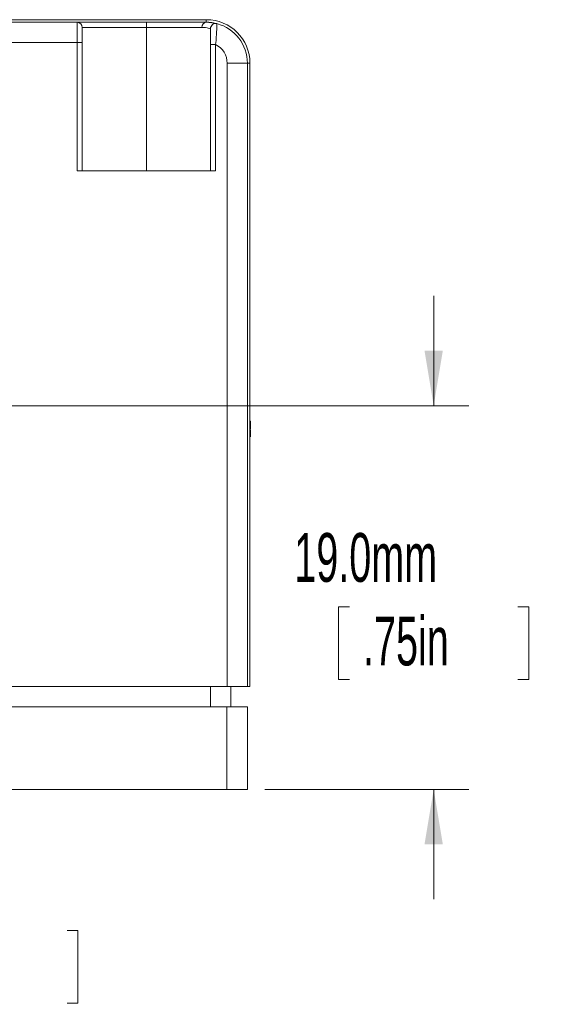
# Paper-space layout 'Sheet1' of a CAD drawing. Header units: millimetres. Extents: x 0 to 4318, y 0 to 2794.
# Tile 5 of 69: x 570 to 799, y 516 to 942. Entities that reach past the tile are written whole.
import ezdxf

# ---------------------------------------------------------------- set-up
doc = ezdxf.new("R2010")
doc.units = ezdxf.units.MM
doc.header["$LTSCALE"] = 5
doc.styles.add('SLDTEXTSTYLE0', font='TXT', dxfattribs={"width": 0.605})
doc.dimstyles.new('SLDDIMSTYLE2', dxfattribs={"dimtxt": 20.546549, "dimasz": 23.8125, "dimexe": 0, "dimexo": 0.0625, "dimgap": 5.136637, "dimtad": 0, "dimtih": 1, "dimtoh": 1, "dimdec": 1, "dimlfac": 0.114286, "dimrnd": 1e-09, "dimzin": 4, "dimdsep": 46, "dimtxsty": 'SLDTEXTSTYLE0', "dimsah": 1, "dimcen": 0.09, "dimadec": 0, "dimazin": 1, "dimtfac": 1, "dimtdec": 3, "dimtmove": 0, "dimatfit": 0, "dimfxl": 1, "dimfrac": 2, "dimtolj": 1, "dimtzin": 12, "dimarcsym": 0})
doc.dimstyles.new('SLDDIMSTYLE6', dxfattribs={"dimtxt": 20.546549, "dimasz": 23.8125, "dimexe": 0, "dimexo": 0.0625, "dimgap": 5.136637, "dimtad": 0, "dimtih": 1, "dimtoh": 1, "dimdec": 1, "dimlfac": 0.114286, "dimrnd": 1e-09, "dimzin": 12, "dimdsep": 46, "dimtxsty": 'SLDTEXTSTYLE0', "dimsah": 1, "dimcen": 0.09, "dimadec": 0, "dimazin": 3, "dimtfac": 1, "dimtdec": 3, "dimtofl": 0, "dimtmove": 0, "dimatfit": 3, "dimfxl": 1, "dimfrac": 2, "dimtolj": 1, "dimtzin": 12, "dimarcsym": 0})

# ---------------------------------------------------------------- blocks, each defined once
blk = doc.blocks.new('_D_9')
at = {"color": 7, "linetype": 'Continuous', "lineweight": 0}
for p, q in [((749.6, 775.12), (749.6, 822.74)), ((462.13, 775.12), (764.84, 775.12)), ((713.14, 687.93), (708.44, 687.93)), ((708.44, 687.93), (708.44, 656.37)), ((786.05, 687.93), (790.76, 687.93)), ((790.76, 687.93), (790.76, 656.37)), ((708.44, 656.37), (713.14, 656.37)), ((790.76, 656.37), (786.05, 656.37)), ((676.51, 608.73), (764.84, 608.73)), ((749.6, 608.73), (749.6, 561.11))]:
    blk.add_line(p, q, dxfattribs=at)
for points in [[(749.6, 775.12), (753.57, 798.93), (745.63, 798.93)], [(749.6, 608.73), (745.63, 584.92), (753.57, 584.92)]]:
    blk.add_solid(points, dxfattribs=at)
at = {"color": 7, "linetype": 'Continuous', "lineweight": 0, "char_height": 21.167, "attachment_point": 1, "style": 'SLDTEXTSTYLE0'}
for s, insert in [('19.0mm', (689.23, 719.92, -5165.27)), ('.75in', (719.02, 683.66, -5165.27))]:
    blk.add_mtext(s, dxfattribs=dict(at, insert=insert))
blk = doc.blocks.new('_D_10')
at = {"color": 7, "linetype": 'Continuous', "lineweight": 0}
for p, q in [((454.51, 767.5), (454.51, 532.39)), ((318.89, 601.11), (318.89, 532.39)), ((318.89, 547.63), (454.51, 547.63)), ((454.51, 547.63), (481.41, 547.63)), ((517.86, 547.63), (513.16, 547.63)), ((513.16, 547.63), (513.16, 516.08)), ((590.77, 547.63), (595.47, 547.63)), ((595.47, 547.63), (595.47, 516.08)), ((513.16, 516.08), (517.86, 516.08)), ((595.47, 516.08), (590.77, 516.08))]:
    blk.add_line(p, q, dxfattribs=at)
for points in [[(318.89, 547.63), (342.7, 543.66), (342.7, 551.6)], [(454.51, 547.63), (430.7, 551.6), (430.7, 543.66)]]:
    blk.add_solid(points, dxfattribs=at)
at = {"color": 7, "linetype": 'Continuous', "lineweight": 0, "char_height": 21.167, "attachment_point": 1, "style": 'SLDTEXTSTYLE0'}
for s, insert in [('15.5mm', (493.95, 579.62, -5165.27)), ('.61in', (523.74, 543.36, -5165.27))]:
    blk.add_mtext(s, dxfattribs=dict(at, insert=insert))

psp = doc.layouts.new('Sheet1')

# ---------------------------------------------------------------- linework, layer by layer
at = {"color": 7, "linetype": 'Continuous', "lineweight": 15}
for p, q in [((392.64, 941.37), (595.14, 941.37)), ((549.45, 942.48), (651.11, 942.48)), ((595.14, 932.62), (595.14, 941.37)), ((595.14, 941.37), (625.14, 941.37)), ((625.14, 941.37), (625.14, 939.14)), ((625.14, 941.37), (651.11, 941.37)), ((651.11, 941.37), (651.11, 942.48)), ((597.36, 939.14), (597.36, 932.62)), ((625.14, 939.14), (597.36, 939.14)), ((625.14, 939.14), (625.14, 876.9)), ((649.19, 939.14), (625.14, 939.14)), ((595.14, 932.62), (392.64, 932.62)), ((595.14, 876.9), (595.14, 932.62)), ((595.14, 932.62), (597.36, 932.62)), ((597.36, 932.62), (597.36, 876.9)), ((655.14, 931.67), (652.92, 931.67)), ((652.92, 876.9), (652.92, 931.67)), ((655.14, 931.67), (655.14, 876.9)), ((660.14, 923.59), (668.89, 923.59)), ((660.14, 653.36), (660.14, 923.59)), ((670, 923.59), (668.89, 923.59)), ((668.89, 923.59), (668.89, 653.36)), ((670, 923.59), (670, 653.33)), ((595.14, 876.9), (655.14, 876.9)), ((670.03, 813.42), (670, 813.42)), ((670, 813.08), (670.03, 813.08)), ((670, 812.77), (670.03, 812.77)), ((670.03, 811.57), (670, 811.57)), ((670.03, 811.56), (670, 811.56)), ((670, 811.06), (670.03, 811.06)), ((670, 810.56), (670.03, 810.56)), ((670, 810.56), (670.03, 810.56)), ((670.03, 810.45), (670, 810.45)), ((670.03, 810.41), (670, 810.41)), ((670, 810.32), (670.03, 810.32)), ((670.03, 810.27), (670, 810.27)), ((670, 810.21), (670.03, 810.21)), ((670.03, 810.1), (670, 810.1)), ((670, 810.1), (670.03, 810.1)), ((670.03, 809.94), (670, 809.94)), ((670.03, 809.92), (670, 809.92)), ((670.03, 809.89), (670, 809.89)), ((670.03, 809.48), (670, 809.48)), ((670, 809.39), (670.03, 809.39)), ((670, 809.25), (670.03, 809.25)), ((670, 809.15), (670.03, 809.15)), ((670, 809.02), (670.03, 809.02)), ((670, 808.92), (670.03, 808.92)), ((670.03, 807.93), (670, 807.93)), ((670, 803.75), (670.03, 803.75)), ((670.03, 802.18), (670, 802.18)), ((670, 802.11), (670.03, 802.11)), ((670, 801.69), (670.03, 801.69)), ((670.03, 801.65), (670, 801.65)), ((670.03, 800.46), (670, 800.46)), ((670.03, 799.75), (670, 799.75)), ((670, 799.55), (670.03, 799.55)), ((670, 799.48), (670.03, 799.48)), ((670, 798.99), (670.03, 798.99)), ((670.03, 798.88), (670, 798.88)), ((670, 798.82), (670.03, 798.82)), ((670.03, 796.99), (670, 796.99)), ((670.03, 796.72), (670, 796.72)), ((670, 796.63), (670.03, 796.63)), ((670, 796.31), (670.03, 796.31)), ((670.03, 795.89), (670, 795.89)), ((670, 795.76), (670.03, 795.76)), ((670, 794.89), (670.03, 794.89)), ((670.03, 794.19), (670, 794.19)), ((670, 793.81), (670.03, 793.81)), ((670.03, 792.23), (670, 792.23)), ((670.03, 790.83), (670, 790.83)), ((670.03, 790.77), (670, 790.77)), ((670, 790.52), (670.03, 790.52)), ((670.03, 790.43), (670, 790.43)), ((670.03, 790.01), (670, 790.01)), ((670.03, 789.97), (670, 789.97)), ((670.03, 789.9), (670, 789.9)), ((670, 789.54), (670.03, 789.54)), ((670.03, 789.42), (670, 789.42)), ((670.03, 789.18), (670, 789.18)), ((670, 789.16), (670.03, 789.16)), ((670, 788.72), (670.03, 788.72)), ((670, 788.67), (670.03, 788.67)), ((670.03, 788.56), (670, 788.56)), ((670, 788.22), (670.03, 788.22)), ((670.03, 788.02), (670, 788.02)), ((670.03, 787.79), (670, 787.79)), ((670.03, 787.56), (670, 787.56)), ((670, 787.53), (670.03, 787.53)), ((670, 787.23), (670.03, 787.23)), ((670.03, 787.04), (670, 787.04)), ((670.03, 786.96), (670, 786.96)), ((670, 786.47), (670.03, 786.47)), ((670.03, 785.79), (670, 785.79)), ((670.03, 785.71), (670, 785.71)), ((670.03, 785.49), (670, 785.49)), ((670, 785.42), (670.03, 785.42)), ((670, 785.14), (670.03, 785.14)), ((670, 784.92), (670.03, 784.92)), ((670, 784.81), (670.03, 784.81)), ((670.03, 784.76), (670, 784.76)), ((670.03, 784.72), (670, 784.72)), ((670, 784.64), (670.03, 784.64)), ((670, 784.63), (670.03, 784.63)), ((670, 784.6), (670.03, 784.6)), ((670.03, 784.44), (670, 784.44)), ((670.03, 784.41), (670, 784.41)), ((670.03, 784.4), (670, 784.4)), ((670.03, 784.1), (670, 784.1)), ((670.03, 783.79), (670, 783.79)), ((670, 783.76), (670.03, 783.76)), ((670, 783.61), (670.03, 783.61)), ((670.03, 781.93), (670, 781.93)), ((670.22, 768.38), (670, 768.38)), ((670.22, 767.6), (670, 767.6)), ((670.22, 767.6), (670.22, 768.38)), ((670.22, 765.01), (670.22, 767.6)), ((670.22, 761.64), (670.22, 764.64)), ((341.1, 653.36), (660.14, 653.36)), ((652.89, 644.61), (652.89, 653.36)), ((668.89, 653.36), (660.14, 653.36)), ((661.78, 653.36), (661.78, 644.61)), ((668.89, 653.36), (668.89, 653.33)), ((668.89, 653.33), (670, 653.33)), ((327.78, 644.61), (660, 644.61)), ((660, 608.73), (660, 644.61)), ((660, 644.61), (668.89, 644.61)), ((668.89, 644.61), (668.89, 608.73)), ((660, 608.73), (327.78, 608.73)), ((668.89, 608.73), (660, 608.73))]:
    psp.add_line(p, q, dxfattribs=at)
at = {"color": 7, "linetype": 'Continuous', "lineweight": 15, "flags": 128}
for points in [[(651.11, 941.37), (654.58, 941.02), (655.72, 940.76)], [(655.72, 940.76), (654.58, 941.02), (651.11, 941.37)]]:
    psp.add_lwpolyline(points, dxfattribs=at)
at = {"color": 7, "linetype": 'Continuous', "lineweight": 15}
for centre, radius, start, end in [((595.14, 939.14), 2.22, 0, 90), ((651.27, 939.28), 2.09, 94.4195, 183.8243), ((651.11, 923.59), 18.89, 0, 90), ((655.14, 938.61), 2.22, 74.9727, 180), ((651.11, 923.59), 17.78, 0, 74.9727), ((651.11, 923.59), 9.03, 0, 63.4675)]:
    psp.add_arc(centre, radius, start, end, dxfattribs=at)
for points, knots in [([(651.11, 941.37), (651.85, 941.37), (652.51, 941.32), (653.65, 941.19), (654.14, 941.11), (655.32, 940.88), (655.72, 940.76), (655.72, 940.76)], [0, 0, 0, 0, 0.25, 0.25, 0.5, 0.5, 1, 1, 1, 1]), ([(655.72, 940.76), (655.72, 940.76), (655.71, 940.51), (655.67, 939.58), (655.65, 938.89), (655.56, 937.2), (655.51, 936.18), (655.36, 934.01), (655.27, 932.84), (655.14, 931.67)], [0, 0, 0, 0, 0.25, 0.25, 0.5, 0.5, 0.75, 0.75, 1, 1, 1, 1]), ([(652.92, 938.61), (652.92, 938.61), (652.6, 938.72), (651.35, 938.98), (650.41, 939.14), (649.19, 939.14)], [0, 0, 0, 0, 0.5, 0.5, 1, 1, 1, 1]), ([(652.92, 931.67), (652.92, 932.56), (652.92, 933.44), (652.92, 935.1), (652.92, 935.87), (652.92, 937.17), (652.92, 937.7), (652.92, 938.42), (652.92, 938.61), (652.92, 938.61)], [0, 0, 0, 0, 0.25, 0.25, 0.5, 0.5, 0.75, 0.75, 1, 1, 1, 1])]:
    psp.add_open_spline(points, degree=3, knots=knots, dxfattribs=at)

# ---------------------------------------------------------------- dimensions: what is measured, and where the dimension line sits
at = {"color": 7, "linetype": 'Continuous', "lineweight": 0}
dim = psp.add_linear_dim(base=(749.6, 775.12), p1=(668.89, 608.73), p2=(454.51, 775.12), angle=90, dimstyle='SLDDIMSTYLE2', dxfattribs=at)
dim.commit()
dim.dimension.update_dxf_attribs({"geometry": '_D_9', "text_midpoint": (749.6, 687.93), "dimtype": 160})
dim = psp.add_linear_dim(base=(454.51, 547.63), p1=(318.89, 608.73), p2=(454.51, 775.12), dimstyle='SLDDIMSTYLE6', dxfattribs=at)
dim.commit()
dim.dimension.update_dxf_attribs({"geometry": '_D_10', "text_midpoint": (554.32, 547.63), "dimtype": 160})

doc.saveas('drawing.dxf')
